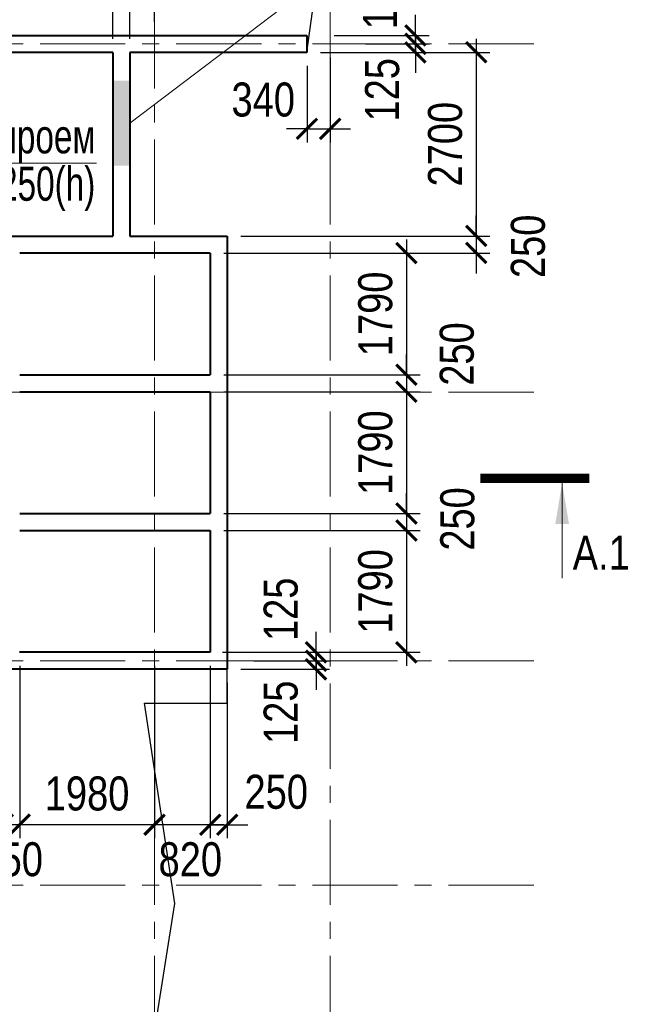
# Model space of a CAD drawing. Header units: inches. Extents: x -7218622 to -7066149, y 5758361 to 6202306.
# Tile 8 of 40: x -7137105 to -7127844, y 5795989 to 5810464. Entities that reach past the tile are written whole.
import ezdxf
from ezdxf.enums import TextEntityAlignment as Align

# ---------------------------------------------------------------- set-up
doc = ezdxf.new("R2010")
doc.units = ezdxf.units.IN
doc.header["$LTSCALE"] = 1000
doc.header["$MEASUREMENT"] = 0
doc.linetypes.add('CENTER', pattern=[2, 1.25, -0.25, 0.25, -0.25])
for name, color, linetype, lineweight in [('СК-040-С(тены)', 12, 'Continuous', 40), ('СК-050-П(литы перекрытия)', 3, 'Continuous', 30), ('СК-100-О(си)', 7, 'CENTER', 15), ('СК-110-О-РАЗМЕРЫ', 7, 'Continuous', 15), ('СК-400-Т(екст)', 7, 'Continuous', 20), ('СК-500-С(ечения)', 5, 'Continuous', 40), ('СК-600-Ш(триховка', 7, 'Continuous', 15)]:
    doc.layers.add(name, color=color, linetype=linetype, lineweight=lineweight)
doc.styles.add('ARIAL_annotative', font='arial.ttf', dxfattribs={"width": 0.8, "height": 2.5})
doc.styles.add('RUSS', font='arial.ttf', dxfattribs={"width": 0.8})
doc.dimstyles.new('100-200', dxfattribs={"dimscale": 0, "dimtxt": 500, "dimasz": 300, "dimexe": 200, "dimexo": 200, "dimgap": 200, "dimtad": 1, "dimdec": 0, "dimzin": 0, "dimdsep": 46, "dimtxsty": 'RUSS', "dimblk": 'ARCHTICK', "dimcen": 0.096, "dimdle": 200, "dimclrd": 7, "dimclre": 7, "dimclrt": 256, "dimadec": 0, "dimazin": 0, "dimtfac": 1, "dimtdec": 0, "dimtmove": 2, "dimatfit": 3, "dimldrblk": 'OBLIQUE', "dimfxl": 1, "dimtolj": 1, "dimtzin": 0, "dimarcsym": 0})

# ---------------------------------------------------------------- blocks, each defined once
blk = doc.blocks.new('_ArchTick')
at = {"color": 0, "linetype": 'ByBlock', "const_width": 0.15}
blk.add_lwpolyline([(-0.5, -0.5), (0.5, 0.5)], dxfattribs=at)
blk = doc.blocks.new('*D395')
at = {"layer": 'Defpoints', "color": 0, "transparency": 16777216}
for p in [(-7137355, 5800697), (-7137105, 5800067), (-7137105, 5798630)]:
    blk.add_point(p, dxfattribs=at)
at = {"layer": 'СК-110-О-РАЗМЕРЫ', "color": 7, "lineweight": -2, "transparency": 16777216}
for p, q in [((-7137355, 5800497), (-7137355, 5798430)), ((-7137105, 5799867), (-7137105, 5798430)), ((-7137355, 5798630), (-7137655, 5798630)), ((-7137355, 5798630), (-7137105, 5798630)), ((-7137105, 5798630), (-7136805, 5798630))]:
    blk.add_line(p, q, dxfattribs=at)
at = {"layer": 'СК-110-О-РАЗМЕРЫ', "color": 7, "lineweight": -2, "transparency": 16777216, "xscale": 300, "yscale": 300, "zscale": 300}
blk.add_blockref('_ArchTick', (-7137355, 5798630), dxfattribs=at)
at = {"layer": 'СК-110-О-РАЗМЕРЫ', "color": 7, "lineweight": -2, "transparency": 16777216, "xscale": 300, "yscale": 300, "zscale": 300, "rotation": 180}
blk.add_blockref('_ArchTick', (-7137105, 5798630), dxfattribs=at)
at = {"layer": 'СК-110-О-РАЗМЕРЫ', "transparency": 16777216, "insert": (-7137229, 5798118), "char_height": 500, "attachment_point": 5, "style": 'RUSS'}
blk.add_mtext('\\A1;250', dxfattribs=at)
blk = doc.blocks.new('_Oblique')
at = {"color": 0, "linetype": 'ByBlock', "lineweight": -2}
blk.add_line((-0.5, -0.5), (0.5, 0.5), dxfattribs=at)
blk = doc.blocks.new('*D431')
at = {"layer": 'Defpoints', "color": 0, "transparency": 16777216}
for p in [(-7132687, 5810234), (-7132227, 5810109), (-7131293, 5810109)]:
    blk.add_point(p, dxfattribs=at)
at = {"layer": 'СК-110-О-РАЗМЕРЫ', "color": 7, "lineweight": -2, "transparency": 16777216}
for p, q in [((-7131293, 5810234), (-7131293, 5810534)), ((-7132487, 5810234), (-7131093, 5810234)), ((-7131293, 5810234), (-7131293, 5810109)), ((-7132027, 5810109), (-7131093, 5810109)), ((-7131293, 5810109), (-7131293, 5809809))]:
    blk.add_line(p, q, dxfattribs=at)
at = {"layer": 'СК-110-О-РАЗМЕРЫ', "color": 7, "lineweight": -2, "transparency": 16777216, "xscale": 300, "yscale": 300, "zscale": 300}
for p, rotation in [((-7131293, 5810234), 270), ((-7131293, 5810109), 90)]:
    blk.add_blockref('_ArchTick', p, dxfattribs=dict(at, rotation=rotation))
at = {"layer": 'СК-110-О-РАЗМЕРЫ', "transparency": 16777216, "insert": (-7131810, 5810788), "char_height": 500, "attachment_point": 5, "rotation": 90, "style": 'RUSS'}
blk.add_mtext('\\A1;125', dxfattribs=at)
blk = doc.blocks.new('*D432')
at = {"layer": 'Defpoints', "color": 0, "transparency": 16777216}
for p in [(-7132227, 5810109), (-7131293, 5810109), (-7132687, 5809984)]:
    blk.add_point(p, dxfattribs=at)
at = {"layer": 'СК-110-О-РАЗМЕРЫ', "color": 7, "lineweight": -2, "transparency": 16777216}
for p, q in [((-7131293, 5810109), (-7131293, 5810409)), ((-7132027, 5810109), (-7131093, 5810109)), ((-7131293, 5809984), (-7131293, 5810109)), ((-7132487, 5809984), (-7131093, 5809984)), ((-7131293, 5809984), (-7131293, 5809684))]:
    blk.add_line(p, q, dxfattribs=at)
at = {"layer": 'СК-110-О-РАЗМЕРЫ', "color": 7, "lineweight": -2, "transparency": 16777216, "xscale": 300, "yscale": 300, "zscale": 300}
for p, rotation in [((-7131293, 5810109), 270), ((-7131293, 5809984), 90)]:
    blk.add_blockref('_ArchTick', p, dxfattribs=dict(at, rotation=rotation))
at = {"layer": 'СК-110-О-РАЗМЕРЫ', "transparency": 16777216, "insert": (-7131779, 5809434), "char_height": 500, "attachment_point": 5, "rotation": 90, "style": 'RUSS'}
blk.add_mtext('\\A1;125', dxfattribs=at)
blk = doc.blocks.new('*D433')
at = {"layer": 'Defpoints', "color": 0, "transparency": 16777216}
for p in [(-7134326, 5801164), (-7133865, 5801039), (-7132753, 5801039)]:
    blk.add_point(p, dxfattribs=at)
at = {"layer": 'СК-110-О-РАЗМЕРЫ', "color": 7, "lineweight": -2, "transparency": 16777216}
for p, q in [((-7132753, 5801164), (-7132753, 5801464)), ((-7134126, 5801164), (-7132553, 5801164)), ((-7132753, 5801164), (-7132753, 5801039)), ((-7133665, 5801039), (-7132553, 5801039)), ((-7132753, 5801039), (-7132753, 5800739))]:
    blk.add_line(p, q, dxfattribs=at)
at = {"layer": 'СК-110-О-РАЗМЕРЫ', "color": 7, "lineweight": -2, "transparency": 16777216, "xscale": 300, "yscale": 300, "zscale": 300}
for p, rotation in [((-7132753, 5801164), 270), ((-7132753, 5801039), 90)]:
    blk.add_blockref('_ArchTick', p, dxfattribs=dict(at, rotation=rotation))
at = {"layer": 'СК-110-О-РАЗМЕРЫ', "transparency": 16777216, "insert": (-7133269, 5801796), "char_height": 500, "attachment_point": 5, "rotation": 90, "style": 'RUSS'}
blk.add_mtext('\\A1;125', dxfattribs=at)
blk = doc.blocks.new('*D434')
at = {"layer": 'Defpoints', "color": 0, "transparency": 16777216}
for p in [(-7134056, 5800914), (-7133865, 5801039), (-7132753, 5801039)]:
    blk.add_point(p, dxfattribs=at)
at = {"layer": 'СК-110-О-РАЗМЕРЫ', "color": 7, "lineweight": -2, "transparency": 16777216}
for p, q in [((-7132753, 5801039), (-7132753, 5801339)), ((-7133856, 5800914), (-7132553, 5800914)), ((-7133665, 5801039), (-7132553, 5801039)), ((-7132753, 5800914), (-7132753, 5801039)), ((-7132753, 5800914), (-7132753, 5800614))]:
    blk.add_line(p, q, dxfattribs=at)
at = {"layer": 'СК-110-О-РАЗМЕРЫ', "color": 7, "lineweight": -2, "transparency": 16777216, "xscale": 300, "yscale": 300, "zscale": 300}
for p, rotation in [((-7132753, 5801039), 270), ((-7132753, 5800914), 90)]:
    blk.add_blockref('_ArchTick', p, dxfattribs=dict(at, rotation=rotation))
at = {"layer": 'СК-110-О-РАЗМЕРЫ', "transparency": 16777216, "insert": (-7133269, 5800282), "char_height": 500, "attachment_point": 5, "rotation": 90, "style": 'RUSS'}
blk.add_mtext('\\A1;125', dxfattribs=at)
blk = doc.blocks.new('*D435')
at = {"layer": 'Defpoints', "color": 0, "transparency": 16777216}
for p in [(-7132887, 5809984), (-7134056, 5807284), (-7130400, 5807284)]:
    blk.add_point(p, dxfattribs=at)
at = {"layer": 'СК-110-О-РАЗМЕРЫ', "color": 7, "lineweight": -2, "transparency": 16777216}
for p, q in [((-7130400, 5810184), (-7130400, 5807084)), ((-7132687, 5809984), (-7130200, 5809984)), ((-7133856, 5807284), (-7130200, 5807284))]:
    blk.add_line(p, q, dxfattribs=at)
at = {"layer": 'СК-110-О-РАЗМЕРЫ', "color": 7, "lineweight": -2, "transparency": 16777216, "xscale": 300, "yscale": 300, "zscale": 300}
for p, rotation in [((-7130400, 5809984), 90), ((-7130400, 5807284), 270)]:
    blk.add_blockref('_ArchTick', p, dxfattribs=dict(at, rotation=rotation))
at = {"layer": 'СК-110-О-РАЗМЕРЫ', "transparency": 16777216, "insert": (-7130855, 5808634), "char_height": 500, "attachment_point": 5, "rotation": 90, "style": 'RUSS'}
blk.add_mtext('\\A1;2700', dxfattribs=at)
blk = doc.blocks.new('*D436')
at = {"layer": 'Defpoints', "color": 0, "transparency": 16777216}
for p in [(-7134056, 5807284), (-7134306, 5807034), (-7130400, 5807034)]:
    blk.add_point(p, dxfattribs=at)
at = {"layer": 'СК-110-О-РАЗМЕРЫ', "color": 7, "lineweight": -2, "transparency": 16777216}
for p, q in [((-7130400, 5807284), (-7130400, 5807584)), ((-7133856, 5807284), (-7130200, 5807284)), ((-7130400, 5807284), (-7130400, 5807034)), ((-7134106, 5807034), (-7130200, 5807034)), ((-7130400, 5807034), (-7130400, 5806734))]:
    blk.add_line(p, q, dxfattribs=at)
at = {"layer": 'СК-110-О-РАЗМЕРЫ', "color": 7, "lineweight": -2, "transparency": 16777216, "xscale": 300, "yscale": 300, "zscale": 300}
for p, rotation in [((-7130400, 5807284), 270), ((-7130400, 5807034), 90)]:
    blk.add_blockref('_ArchTick', p, dxfattribs=dict(at, rotation=rotation))
at = {"layer": 'СК-110-О-РАЗМЕРЫ', "transparency": 16777216, "insert": (-7129638, 5807132), "char_height": 500, "attachment_point": 5, "rotation": 90, "style": 'RUSS'}
blk.add_mtext('\\A1;250', dxfattribs=at)
blk = doc.blocks.new('*D337')
at = {"layer": 'Defpoints', "color": 0, "transparency": 16777216}
for p in [(-7134306, 5807034), (-7134306, 5805244), (-7131425, 5805244)]:
    blk.add_point(p, dxfattribs=at)
at = {"layer": 'СК-110-О-РАЗМЕРЫ', "color": 7, "lineweight": -2, "transparency": 16777216}
for p, q in [((-7131425, 5807234), (-7131425, 5805044)), ((-7134106, 5807034), (-7131225, 5807034)), ((-7134106, 5805244), (-7131225, 5805244))]:
    blk.add_line(p, q, dxfattribs=at)
at = {"layer": 'СК-110-О-РАЗМЕРЫ', "color": 7, "lineweight": -2, "transparency": 16777216, "xscale": 300, "yscale": 300, "zscale": 300}
for p, rotation in [((-7131425, 5807034), 90), ((-7131425, 5805244), 270)]:
    blk.add_blockref('_ArchTick', p, dxfattribs=dict(at, rotation=rotation))
at = {"layer": 'СК-110-О-РАЗМЕРЫ', "transparency": 16777216, "insert": (-7131880, 5806139), "char_height": 500, "attachment_point": 5, "rotation": 90, "style": 'RUSS'}
blk.add_mtext('\\A1;1790', dxfattribs=at)
blk = doc.blocks.new('*D338')
at = {"layer": 'Defpoints', "color": 0, "transparency": 16777216}
for p in [(-7134306, 5805244), (-7134306, 5804994), (-7131425, 5804994)]:
    blk.add_point(p, dxfattribs=at)
at = {"layer": 'СК-110-О-РАЗМЕРЫ', "color": 7, "lineweight": -2, "transparency": 16777216}
for p, q in [((-7131425, 5805244), (-7131425, 5805544)), ((-7134106, 5805244), (-7131225, 5805244)), ((-7131425, 5805244), (-7131425, 5804994)), ((-7134106, 5804994), (-7131225, 5804994)), ((-7131425, 5804994), (-7131425, 5804694))]:
    blk.add_line(p, q, dxfattribs=at)
at = {"layer": 'СК-110-О-РАЗМЕРЫ', "color": 7, "lineweight": -2, "transparency": 16777216, "xscale": 300, "yscale": 300, "zscale": 300}
for p, rotation in [((-7131425, 5805244), 270), ((-7131425, 5804994), 90)]:
    blk.add_blockref('_ArchTick', p, dxfattribs=dict(at, rotation=rotation))
at = {"layer": 'СК-110-О-РАЗМЕРЫ', "transparency": 16777216, "insert": (-7130683, 5805549), "char_height": 500, "attachment_point": 5, "rotation": 90, "style": 'RUSS'}
blk.add_mtext('\\A1;250', dxfattribs=at)
blk = doc.blocks.new('*D339')
at = {"layer": 'Defpoints', "color": 0, "transparency": 16777216}
for p in [(-7134306, 5804994), (-7134306, 5803204), (-7131425, 5803204)]:
    blk.add_point(p, dxfattribs=at)
at = {"layer": 'СК-110-О-РАЗМЕРЫ', "color": 7, "lineweight": -2, "transparency": 16777216}
for p, q in [((-7131425, 5805194), (-7131425, 5803004)), ((-7134106, 5804994), (-7131225, 5804994)), ((-7134106, 5803204), (-7131225, 5803204))]:
    blk.add_line(p, q, dxfattribs=at)
at = {"layer": 'СК-110-О-РАЗМЕРЫ', "color": 7, "lineweight": -2, "transparency": 16777216, "xscale": 300, "yscale": 300, "zscale": 300}
for p, rotation in [((-7131425, 5804994), 90), ((-7131425, 5803204), 270)]:
    blk.add_blockref('_ArchTick', p, dxfattribs=dict(at, rotation=rotation))
at = {"layer": 'СК-110-О-РАЗМЕРЫ', "transparency": 16777216, "insert": (-7131880, 5804099), "char_height": 500, "attachment_point": 5, "rotation": 90, "style": 'RUSS'}
blk.add_mtext('\\A1;1790', dxfattribs=at)
blk = doc.blocks.new('*D340')
at = {"layer": 'Defpoints', "color": 0, "transparency": 16777216}
for p in [(-7134306, 5803204), (-7134306, 5802954), (-7131425, 5802954)]:
    blk.add_point(p, dxfattribs=at)
at = {"layer": 'СК-110-О-РАЗМЕРЫ', "color": 7, "lineweight": -2, "transparency": 16777216}
for p, q in [((-7131425, 5803204), (-7131425, 5803504)), ((-7134106, 5803204), (-7131225, 5803204)), ((-7131425, 5803204), (-7131425, 5802954)), ((-7134106, 5802954), (-7131225, 5802954)), ((-7131425, 5802954), (-7131425, 5802654))]:
    blk.add_line(p, q, dxfattribs=at)
at = {"layer": 'СК-110-О-РАЗМЕРЫ', "color": 7, "lineweight": -2, "transparency": 16777216, "xscale": 300, "yscale": 300, "zscale": 300}
for p, rotation in [((-7131425, 5803204), 270), ((-7131425, 5802954), 90)]:
    blk.add_blockref('_ArchTick', p, dxfattribs=dict(at, rotation=rotation))
at = {"layer": 'СК-110-О-РАЗМЕРЫ', "transparency": 16777216, "insert": (-7130675, 5803124), "char_height": 500, "attachment_point": 5, "rotation": 90, "style": 'RUSS'}
blk.add_mtext('\\A1;250', dxfattribs=at)
blk = doc.blocks.new('*D341')
at = {"layer": 'Defpoints', "color": 0, "transparency": 16777216}
for p in [(-7134306, 5802954), (-7134306, 5801164), (-7131425, 5801164)]:
    blk.add_point(p, dxfattribs=at)
at = {"layer": 'СК-110-О-РАЗМЕРЫ', "color": 7, "lineweight": -2, "transparency": 16777216}
for p, q in [((-7131425, 5803154), (-7131425, 5800964)), ((-7134106, 5802954), (-7131225, 5802954)), ((-7134106, 5801164), (-7131225, 5801164))]:
    blk.add_line(p, q, dxfattribs=at)
at = {"layer": 'СК-110-О-РАЗМЕРЫ', "color": 7, "lineweight": -2, "transparency": 16777216, "xscale": 300, "yscale": 300, "zscale": 300}
for p, rotation in [((-7131425, 5802954), 90), ((-7131425, 5801164), 270)]:
    blk.add_blockref('_ArchTick', p, dxfattribs=dict(at, rotation=rotation))
at = {"layer": 'СК-110-О-РАЗМЕРЫ', "transparency": 16777216, "insert": (-7131880, 5802059), "char_height": 500, "attachment_point": 5, "rotation": 90, "style": 'RUSS'}
blk.add_mtext('\\A1;1790', dxfattribs=at)
blk = doc.blocks.new('*D342')
at = {"layer": 'Defpoints', "color": 0, "transparency": 16777216}
for p in [(-7135486, 5811083), (-7135736, 5809984), (-7135486, 5809984)]:
    blk.add_point(p, dxfattribs=at)
at = {"layer": 'СК-110-О-РАЗМЕРЫ', "color": 7, "lineweight": -2, "transparency": 16777216}
for p, q in [((-7135736, 5810184), (-7135736, 5811283)), ((-7135486, 5810184), (-7135486, 5811283)), ((-7135736, 5811083), (-7136036, 5811083)), ((-7135736, 5811083), (-7135486, 5811083)), ((-7135486, 5811083), (-7135186, 5811083))]:
    blk.add_line(p, q, dxfattribs=at)
at = {"layer": 'СК-110-О-РАЗМЕРЫ', "color": 7, "lineweight": -2, "transparency": 16777216, "xscale": 300, "yscale": 300, "zscale": 300}
blk.add_blockref('_ArchTick', (-7135736, 5811083), dxfattribs=at)
at = {"layer": 'СК-110-О-РАЗМЕРЫ', "color": 7, "lineweight": -2, "transparency": 16777216, "xscale": 300, "yscale": 300, "zscale": 300, "rotation": 180}
blk.add_blockref('_ArchTick', (-7135486, 5811083), dxfattribs=at)
at = {"layer": 'СК-110-О-РАЗМЕРЫ', "transparency": 16777216, "insert": (-7136059, 5811686), "char_height": 500, "attachment_point": 5, "style": 'RUSS'}
blk.add_mtext('\\A1;250', dxfattribs=at)
blk = doc.blocks.new('*D343')
at = {"layer": 'Defpoints', "color": 0, "transparency": 16777216}
for p in [(-7135125, 5811083), (-7135125, 5810234), (-7135486, 5809984)]:
    blk.add_point(p, dxfattribs=at)
at = {"layer": 'СК-110-О-РАЗМЕРЫ', "color": 7, "lineweight": -2, "transparency": 16777216}
for p, q in [((-7135486, 5810184), (-7135486, 5811283)), ((-7135125, 5810434), (-7135125, 5811283)), ((-7135486, 5811083), (-7135786, 5811083)), ((-7135486, 5811083), (-7135125, 5811083)), ((-7135125, 5811083), (-7134825, 5811083))]:
    blk.add_line(p, q, dxfattribs=at)
at = {"layer": 'СК-110-О-РАЗМЕРЫ', "color": 7, "lineweight": -2, "transparency": 16777216, "xscale": 300, "yscale": 300, "zscale": 300}
blk.add_blockref('_ArchTick', (-7135486, 5811083), dxfattribs=at)
at = {"layer": 'СК-110-О-РАЗМЕРЫ', "color": 7, "lineweight": -2, "transparency": 16777216, "xscale": 300, "yscale": 300, "zscale": 300, "rotation": 180}
blk.add_blockref('_ArchTick', (-7135125, 5811083), dxfattribs=at)
at = {"layer": 'СК-110-О-РАЗМЕРЫ', "transparency": 16777216, "insert": (-7134550, 5811704), "char_height": 500, "attachment_point": 5, "style": 'RUSS'}
blk.add_mtext('\\A1;360', dxfattribs=at)
blk = doc.blocks.new('*D344')
at = {"layer": 'Defpoints', "color": 0, "transparency": 16777216}
for p in [(-7137105, 5801164), (-7135125, 5801164), (-7135125, 5798630)]:
    blk.add_point(p, dxfattribs=at)
at = {"layer": 'СК-110-О-РАЗМЕРЫ', "color": 7, "lineweight": -2, "transparency": 16777216}
for p, q in [((-7137105, 5800964), (-7137105, 5798430)), ((-7135125, 5800964), (-7135125, 5798430)), ((-7137305, 5798630), (-7134925, 5798630))]:
    blk.add_line(p, q, dxfattribs=at)
at = {"layer": 'СК-110-О-РАЗМЕРЫ', "color": 7, "lineweight": -2, "transparency": 16777216, "xscale": 300, "yscale": 300, "zscale": 300, "rotation": 180}
blk.add_blockref('_ArchTick', (-7137105, 5798630), dxfattribs=at)
at = {"layer": 'СК-110-О-РАЗМЕРЫ', "color": 7, "lineweight": -2, "transparency": 16777216, "xscale": 300, "yscale": 300, "zscale": 300}
blk.add_blockref('_ArchTick', (-7135125, 5798630), dxfattribs=at)
at = {"layer": 'СК-110-О-РАЗМЕРЫ', "transparency": 16777216, "insert": (-7136115, 5799085), "char_height": 500, "attachment_point": 5, "style": 'RUSS'}
blk.add_mtext('\\A1;1980', dxfattribs=at)
blk = doc.blocks.new('*D345')
at = {"layer": 'Defpoints', "color": 0, "transparency": 16777216}
for p in [(-7134306, 5801164), (-7135125, 5800414), (-7135125, 5798629)]:
    blk.add_point(p, dxfattribs=at)
at = {"layer": 'СК-110-О-РАЗМЕРЫ', "color": 7, "lineweight": -2, "transparency": 16777216}
for p, q in [((-7134306, 5800964), (-7134306, 5798429)), ((-7135125, 5800214), (-7135125, 5798429)), ((-7134106, 5798629), (-7135325, 5798629))]:
    blk.add_line(p, q, dxfattribs=at)
at = {"layer": 'СК-110-О-РАЗМЕРЫ', "color": 7, "lineweight": -2, "transparency": 16777216, "xscale": 300, "yscale": 300, "zscale": 300, "rotation": 180}
blk.add_blockref('_ArchTick', (-7135125, 5798629), dxfattribs=at)
at = {"layer": 'СК-110-О-РАЗМЕРЫ', "color": 7, "lineweight": -2, "transparency": 16777216, "xscale": 300, "yscale": 300, "zscale": 300}
blk.add_blockref('_ArchTick', (-7134306, 5798629), dxfattribs=at)
at = {"layer": 'СК-110-О-РАЗМЕРЫ', "transparency": 16777216, "insert": (-7134599, 5798118), "char_height": 500, "attachment_point": 5, "style": 'RUSS'}
blk.add_mtext('\\A1;820', dxfattribs=at)
blk = doc.blocks.new('*D346')
at = {"layer": 'Defpoints', "color": 0, "transparency": 16777216}
for p in [(-7134306, 5801164), (-7134056, 5800914), (-7134056, 5798629)]:
    blk.add_point(p, dxfattribs=at)
at = {"layer": 'СК-110-О-РАЗМЕРЫ', "color": 7, "lineweight": -2, "transparency": 16777216}
for p, q in [((-7134306, 5800964), (-7134306, 5798429)), ((-7134056, 5800714), (-7134056, 5798429)), ((-7134306, 5798629), (-7134606, 5798629)), ((-7134306, 5798629), (-7134056, 5798629)), ((-7134056, 5798629), (-7133756, 5798629))]:
    blk.add_line(p, q, dxfattribs=at)
at = {"layer": 'СК-110-О-РАЗМЕРЫ', "color": 7, "lineweight": -2, "transparency": 16777216, "xscale": 300, "yscale": 300, "zscale": 300}
blk.add_blockref('_ArchTick', (-7134306, 5798629), dxfattribs=at)
at = {"layer": 'СК-110-О-РАЗМЕРЫ', "color": 7, "lineweight": -2, "transparency": 16777216, "xscale": 300, "yscale": 300, "zscale": 300, "rotation": 180}
blk.add_blockref('_ArchTick', (-7134056, 5798629), dxfattribs=at)
at = {"layer": 'СК-110-О-РАЗМЕРЫ', "transparency": 16777216, "insert": (-7133337, 5799110), "char_height": 500, "attachment_point": 5, "style": 'RUSS'}
blk.add_mtext('\\A1;250', dxfattribs=at)
blk = doc.blocks.new('*D532')
at = {"layer": 'Defpoints', "color": 0, "transparency": 16777216}
for p in [(-7132545, 5810109), (-7132885, 5809984), (-7132545, 5808860)]:
    blk.add_point(p, dxfattribs=at)
at = {"layer": 'СК-110-О-РАЗМЕРЫ', "color": 7, "lineweight": -2, "transparency": 16777216}
for p, q in [((-7132545, 5809909), (-7132545, 5808660)), ((-7132885, 5809784), (-7132885, 5808660)), ((-7132885, 5808860), (-7133185, 5808860)), ((-7132885, 5808860), (-7132545, 5808860)), ((-7132545, 5808860), (-7132245, 5808860))]:
    blk.add_line(p, q, dxfattribs=at)
at = {"layer": 'СК-110-О-РАЗМЕРЫ', "color": 7, "lineweight": -2, "transparency": 16777216, "xscale": 300, "yscale": 300, "zscale": 300}
blk.add_blockref('_ArchTick', (-7132885, 5808860), dxfattribs=at)
at = {"layer": 'СК-110-О-РАЗМЕРЫ', "color": 7, "lineweight": -2, "transparency": 16777216, "xscale": 300, "yscale": 300, "zscale": 300, "rotation": 180}
blk.add_blockref('_ArchTick', (-7132545, 5808860), dxfattribs=at)
at = {"layer": 'СК-110-О-РАЗМЕРЫ', "transparency": 16777216, "insert": (-7133528, 5809287), "char_height": 500, "attachment_point": 5, "style": 'RUSS'}
blk.add_mtext('\\A1;340', dxfattribs=at)
blk = doc.blocks.new('Сечение')
at = {"layer": 'СК-500-С(ечения)', "linetype": 'Continuous', "lineweight": 15, "ltscale": 100}
blk.add_line((-200, -35), (-200, -735), dxfattribs=at)
at = {"layer": 'СК-500-С(ечения)', "linetype": 'Continuous', "ltscale": 100, "const_width": 70}
blk.add_lwpolyline([(-400, 0), (400, 0)], dxfattribs=at)
at = {"layer": 'СК-500-С(ечения)', "linetype": 'Continuous', "ltscale": 100}
blk.add_solid([(-200, -35), (-250.3, -335.5), (-149.7, -335.5)], dxfattribs=at)
blk = doc.blocks.new('*U535')
at = {"layer": 'СК-400-Т(екст)', "ltscale": 100, "xscale": -0.009999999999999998, "yscale": 0.009999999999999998, "zscale": 0.01, "rotation": 6.149580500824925e-05}
blk.add_blockref('Сечение', (126.147, 0), dxfattribs=at)
at = {"layer": 'СК-500-С(ечения)', "color": 0, "ltscale": 100, "style": 'ARIAL_annotative', "width": 0.8}
blk.add_attdef('НОМЕР_СЕЧЕНИЯ_1_1(НОМЕР_ЛИСТА)', text='', height=2.5, rotation=0.00006, dxfattribs=at).set_placement((1.226, -6.74), align=Align.RIGHT)
blk.add_attdef('НОМЕР_СЕЧЕНИЯ_2_1(НОМЕР_ЛИСТА)', text='', height=2.5, rotation=0.00006, dxfattribs=at).set_placement((128.921, -7.48), align=Align.BOTTOM_LEFT)

msp = doc.modelspace()

# ---------------------------------------------------------------- linework, layer by layer
at = {"layer": 'СК-040-С(тены)'}
for p, q in [((-7143285.4, 5810233.7), (-7132887, 5810233.7)), ((-7132887, 5810233.7), (-7132887, 5809983.7)), ((-7135735.7, 5809983.7), (-7141950.3, 5809983.7)), ((-7135735.7, 5809983.7), (-7135735.7, 5807283.7)), ((-7132887, 5809983.7), (-7135485.7, 5809983.7)), ((-7135485.7, 5809983.7), (-7135485.7, 5807283.7)), ((-7141950.3, 5807283.7), (-7135735.7, 5807283.7)), ((-7135485.7, 5807283.7), (-7134055.7, 5807283.7)), ((-7134055.7, 5807283.7), (-7134055.7, 5800913.8)), ((-7134305.7, 5807033.7), (-7137103.7, 5807033.7)), ((-7134305.7, 5807033.7), (-7134305.7, 5805243.8)), ((-7137103.7, 5805243.8), (-7134305.7, 5805243.8)), ((-7137103.7, 5804993.8), (-7134305.7, 5804993.8)), ((-7134305.7, 5804993.8), (-7134305.7, 5803203.8)), ((-7137103.7, 5803203.8), (-7134305.7, 5803203.8)), ((-7137103.7, 5802953.8), (-7134305.7, 5802953.8)), ((-7134305.7, 5802953.8), (-7134305.7, 5801163.8)), ((-7134305.7, 5801163.8), (-7137105.4, 5801163.8)), ((-7134055.7, 5800913.8), (-7143285.4, 5800913.8))]:
    msp.add_line(p, q, dxfattribs=at)
at = {"layer": 'СК-050-П(литы перекрытия)'}
for points in [[(-7135485.7, 5807283.7), (-7135485.7, 5809983.7), (-7132887, 5809983.7), (-7132491.3, 5812858.2), (-7133021.1, 5816706.9), (-7132491.3, 5821110.6), (-7133022.1, 5824561.3), (-7132201.7, 5828742), (-7136761.6, 5827921.2), (-7139721.6, 5828451.2), (-7142680.3, 5827921.1), (-7145641.6, 5828451.2), (-7148601.6, 5827921.2), (-7153217.5, 5828743.1), (-7152393.7, 5824160.7), (-7152924.2, 5820507.7), (-7152394.2, 5816708.3), (-7152924.3, 5812859.1), (-7152394.2, 5809008.6), (-7152924.1, 5805358.6), (-7152394.1, 5801708.6), (-7152924.1, 5798057.9), (-7152394, 5794408)], [(-7135485.7, 5807283.7), (-7134055.7, 5807283.7)], [(-7135357.6, 5794093), (-7134827.4, 5797469.1), (-7135273.7, 5800413.9), (-7134055.7, 5800413.9), (-7134055.7, 5807283.7)]]:
    msp.add_lwpolyline(points, dxfattribs=at)
at = {"layer": 'СК-100-О(си)', "linetype": 'CENTER'}
for p, q in [((-7135125.3, 5830702.9), (-7135125.3, 5779196.8)), ((-7132545.3, 5830702.9), (-7132545.3, 5779196.8)), ((-7156805.8, 5810108.7), (-7129480.8, 5810108.7)), ((-7156805.8, 5804988.6), (-7129480.8, 5804988.6)), ((-7156805.8, 5801038.8), (-7129480.8, 5801038.8)), ((-7156805.8, 5797738.9), (-7129480.8, 5797738.9))]:
    msp.add_line(p, q, dxfattribs=at)
at = {"layer": 'СК-110-О-РАЗМЕРЫ'}
msp.add_line((-7139521.9, 5808353.2), (-7135978.1, 5808353.2), dxfattribs=at)
at = {"layer": 'СК-400-Т(екст)', "color": 7}
msp.add_lwpolyline([(-7127843.7, 5811846.3), (-7131666.6, 5811846.3), (-7135485.7, 5808942.8)], dxfattribs=at)
at = {"layer": 'СК-600-Ш(триховка', "color": 7}
msp.add_solid([(-7135735.7, 5808317.8), (-7135485.7, 5808317.8), (-7135735.7, 5809567.8), (-7135485.7, 5809567.8)], dxfattribs=at)

# ---------------------------------------------------------------- block references
at = {"layer": 'СК-500-С(ечения)'}
ref = msp.add_blockref('*U535', (-7154767.9, 5803722.5), dxfattribs=dict(at, xscale=200, yscale=200, zscale=200, rotation=359.9999385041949))
ref.add_attrib('НОМЕР_СЕЧЕНИЯ_2_1(НОМЕР_ЛИСТА)', 'А.1', dxfattribs={"color": 0, "ltscale": 100, "height": 500, "style": 'ARIAL_annotative', "width": 0.8}).set_placement((-7128983.7, 5802226.5), align=Align.BOTTOM_LEFT)

# ---------------------------------------------------------------- texts
at = {"layer": 'СК-400-Т(екст)', "color": 7, "insert": (-7140530, 5808998.9), "char_height": 500, "width": 4535.799, "attachment_point": 1, "line_spacing_factor": 0.835689, "style": 'RUSS'}
msp.add_mtext('\\pxqr;{\\W0.7;Дверной проем\\P1050х2250(h)}', dxfattribs=at)

# ---------------------------------------------------------------- dimensions: what is measured, and where the dimension line sits
at = {"layer": 'СК-110-О-РАЗМЕРЫ'}
for base, p1, p2, picture, middle in [((-7135485.7, 5811083.3), (-7135735.7, 5809983.7), (-7135485.7, 5809983.7), '*D342', (-7136059.4, 5811685.5)), ((-7135125.3, 5811083.3), (-7135485.7, 5809983.7), (-7135125.3, 5810233.7), '*D343', (-7134549.8, 5811704.2)), ((-7132545.3, 5808860.1), (-7132885, 5809983.7), (-7132545.3, 5810108.7), '*D532', (-7133527.9, 5809287.2)), ((-7135125.3, 5798629.1), (-7134305.7, 5801163.8), (-7135125.3, 5800413.9), '*D345', (-7134599.1, 5798117.9)), ((-7134055.7, 5798629.1), (-7134305.7, 5801163.8), (-7134055.7, 5800913.8), '*D346', (-7133336.7, 5799109.6)), ((-7137105.4, 5798629.5), (-7137355.4, 5800697.4), (-7137105.4, 5800066.8), '*D395', (-7137229.2, 5798117.9))]:
    dim = msp.add_linear_dim(base=base, p1=p1, p2=p2, dimstyle='100-200', override={"dimscale": 1}, dxfattribs=at)
    dim.commit()
    dim.dimension.update_dxf_attribs({"geometry": picture, "text_midpoint": middle, "dimtype": 160})
for base, p1, p2, angle, picture, middle in [((-7131293.2, 5810108.7), (-7132687.2, 5810233.7), (-7132226.8, 5810108.7), 90, '*D431', (-7131810.1, 5810788.2)), ((-7131293.2, 5810108.7), (-7132687.2, 5809983.7), (-7132226.8, 5810108.7), 270, '*D432', (-7131778.6, 5809434.3)), ((-7130399.9, 5807033.7), (-7134055.7, 5807283.7), (-7134305.7, 5807033.7), 90, '*D436', (-7129637.6, 5807131.8)), ((-7131424.7, 5804993.8), (-7134305.7, 5805243.8), (-7134305.7, 5804993.8), 90, '*D338', (-7130682.9, 5805549.2)), ((-7131424.7, 5802953.8), (-7134305.7, 5803203.8), (-7134305.7, 5802953.8), 90, '*D340', (-7130674.9, 5803124.1)), ((-7132753.2, 5801038.8), (-7134325.8, 5801163.8), (-7133865.4, 5801038.8), 90, '*D433', (-7133269.5, 5801796)), ((-7132753.2, 5801038.8), (-7134055.7, 5800913.8), (-7133865.4, 5801038.8), 270, '*D434', (-7133269.5, 5800281.7))]:
    dim = msp.add_linear_dim(base=base, p1=p1, p2=p2, angle=angle, dimstyle='100-200', override={"dimscale": 1}, dxfattribs=at)
    dim.commit()
    dim.dimension.update_dxf_attribs({"geometry": picture, "text_midpoint": middle, "dimtype": 160})
for base, p1, p2, picture, middle in [((-7130399.9, 5807283.7), (-7132887, 5809983.7), (-7134055.7, 5807283.7), '*D435', (-7130855.2, 5808633.7)), ((-7131424.7, 5805243.8), (-7134305.7, 5807033.7), (-7134305.7, 5805243.8), '*D337', (-7131880, 5806138.7)), ((-7131424.7, 5803203.8), (-7134305.7, 5804993.8), (-7134305.7, 5803203.8), '*D339', (-7131880, 5804098.8)), ((-7131424.7, 5801163.8), (-7134305.7, 5802953.8), (-7134305.7, 5801163.8), '*D341', (-7131880, 5802058.8))]:
    dim = msp.add_linear_dim(base=base, p1=p1, p2=p2, angle=90, dimstyle='100-200', override={"dimscale": 1}, dxfattribs=at)
    dim.commit()
    dim.dimension.update_dxf_attribs({"geometry": picture, "text_midpoint": middle})
dim = msp.add_linear_dim(base=(-7135125.3, 5798629.5), p1=(-7137105.4, 5801163.8), p2=(-7135125.3, 5801163.8), dimstyle='100-200', override={"dimscale": 1}, dxfattribs=at)
dim.commit()
dim.dimension.update_dxf_attribs({"geometry": '*D344', "text_midpoint": (-7136115.3, 5799084.8)})

doc.saveas('drawing.dxf')
